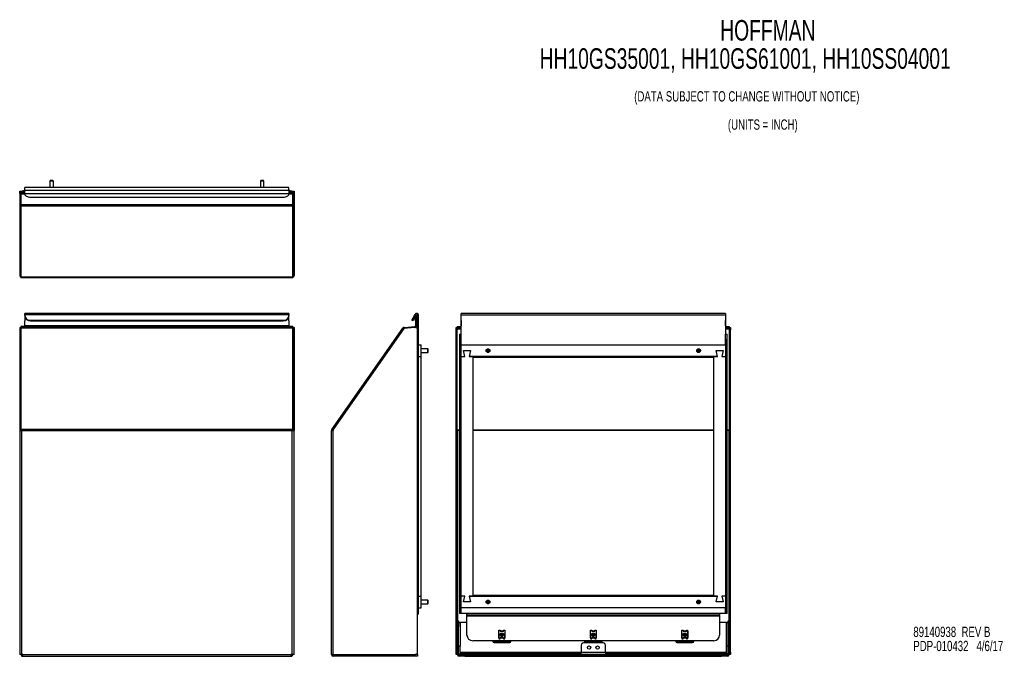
# Model space of a CAD drawing. Extents: x 2.9 to 46, y 5 to 32.9.
import ezdxf

# ---------------------------------------------------------------- set-up
doc = ezdxf.new("R2010")
doc.units = 0
doc.layers.get('0').update_dxf_attribs({"linetype": 'CONTINUOUS'})
doc.layers.add('TEXT', color=7, linetype='CONTINUOUS')
doc.styles.add('SLDTEXTSTYLE0', font='TXT', dxfattribs={"width": 0.7})

# ---------------------------------------------------------------- blocks, each defined once
blk = doc.blocks.new('SW_NOTE_1')
at = {"layer": 'TEXT', "color": 0, "linetype": 'CONTINUOUS', "style": 'SLDTEXTSTYLE0', "width": 0.7}
for s, p in [('(DATA SUBJECT TO CHANGE WITHOUT NOTICE)', (1.134, 0.13)), ('(UNITS = INCH)', (5.232, -1.105))]:
    blk.add_text(s, height=0.45, dxfattribs=at).set_placement(p)
blk = doc.blocks.new('SW_NOTE_2')
at = {"layer": 'TEXT', "color": 0, "linetype": 'CONTINUOUS', "style": 'SLDTEXTSTYLE0', "width": 0.7}
for s, p in [('89140938  REV B', (0, 0.13)), ('PDP-010432   4/6/17', (0, -0.487))]:
    blk.add_text(s, height=0.45, dxfattribs=at).set_placement(p)

msp = doc.modelspace()

# ---------------------------------------------------------------- linework, layer by layer
at = {"color": 7, "linetype": 'CONTINUOUS'}
for p, q in [((4.254, 25.852), (4.237, 25.835)), ((4.377, 25.852), (4.254, 25.852)), ((4.394, 25.835), (4.377, 25.852)), ((13.464, 25.852), (13.447, 25.835)), ((13.587, 25.852), (13.464, 25.852)), ((13.604, 25.835), (13.587, 25.852)), ((3.144, 25.428), (3.144, 25.548)), ((14.697, 25.548), (3.144, 25.548)), ((3.144, 25.282), (3.144, 25.428)), ((3.144, 25.428), (14.697, 25.428)), ((4.237, 25.835), (4.237, 25.548)), ((4.394, 25.835), (4.237, 25.835)), ((4.394, 25.548), (4.394, 25.835)), ((13.447, 25.835), (13.447, 25.548)), ((13.604, 25.835), (13.447, 25.835)), ((13.604, 25.548), (13.604, 25.835)), ((14.697, 25.428), (14.697, 25.548)), ((14.697, 25.428), (14.697, 25.282)), ((2.92, 25.388), (2.968, 25.388)), ((2.92, 25.288), (2.92, 25.388)), ((2.968, 25.288), (2.92, 25.288)), ((2.92, 25.288), (2.92, 25.269)), ((2.92, 25.269), (2.968, 25.269)), ((2.92, 25.269), (2.92, 24.787)), ((2.968, 25.388), (2.968, 25.288)), ((2.968, 25.288), (2.968, 25.269)), ((2.968, 25.269), (2.968, 24.787)), ((2.973, 25.264), (2.973, 25.269)), ((3.143, 25.269), (2.973, 25.269)), ((3.143, 25.264), (2.973, 25.264)), ((2.973, 25.264), (2.973, 24.797)), ((2.978, 25.388), (3.026, 25.388)), ((2.978, 25.269), (2.978, 25.388)), ((3.026, 25.388), (3.026, 25.269)), ((3.056, 25.388), (3.026, 25.388)), ((3.075, 25.387), (3.056, 25.388)), ((3.114, 25.35), (3.066, 25.35)), ((3.066, 25.269), (3.066, 25.35)), ((3.114, 25.269), (3.114, 25.35)), ((3.144, 25.372), (3.13, 25.377)), ((3.143, 25.292), (3.143, 25.34)), ((3.143, 25.34), (3.144, 25.34)), ((3.144, 25.292), (3.143, 25.292)), ((3.143, 25.292), (3.143, 25.264)), ((3.144, 25.282), (14.697, 25.282)), ((3.144, 25.282), (3.144, 25.259)), ((3.394, 25.134), (14.447, 25.134)), ((14.711, 25.377), (14.697, 25.372)), ((14.697, 25.34), (14.697, 25.292)), ((14.697, 25.34), (14.697, 25.34)), ((14.697, 25.292), (14.697, 25.292)), ((14.697, 25.264), (14.697, 25.292)), ((14.697, 25.259), (14.697, 25.282)), ((14.867, 25.269), (14.697, 25.269)), ((14.867, 25.264), (14.697, 25.264)), ((14.727, 25.35), (14.775, 25.35)), ((14.727, 25.35), (14.727, 25.269)), ((14.784, 25.388), (14.766, 25.387)), ((14.775, 25.35), (14.775, 25.269)), ((14.814, 25.388), (14.784, 25.388)), ((14.814, 25.388), (14.862, 25.388)), ((14.814, 25.269), (14.814, 25.388)), ((14.862, 25.388), (14.862, 25.269)), ((14.867, 25.264), (14.867, 25.269)), ((14.867, 24.797), (14.867, 25.264)), ((14.871, 25.013), (14.872, 25.013)), ((14.871, 24.888), (14.871, 25.013)), ((14.872, 25.388), (14.92, 25.388)), ((14.872, 25.288), (14.872, 25.388)), ((14.92, 25.288), (14.872, 25.288)), ((14.872, 25.288), (14.872, 25.269)), ((14.92, 25.269), (14.872, 25.269)), ((14.872, 25.269), (14.872, 24.787)), ((14.92, 25.388), (14.92, 25.288)), ((14.92, 25.288), (14.92, 25.269)), ((14.92, 25.269), (14.92, 24.787)), ((2.92, 24.787), (2.968, 24.787)), ((2.92, 24.787), (2.92, 21.697)), ((2.968, 24.787), (2.968, 21.697)), ((14.867, 24.797), (2.973, 24.797)), ((2.973, 24.74), (2.973, 24.797)), ((14.867, 24.74), (2.973, 24.74)), ((2.973, 24.74), (2.973, 21.632)), ((14.867, 24.797), (14.867, 24.74)), ((14.867, 21.632), (14.867, 24.74)), ((14.871, 24.888), (14.872, 24.888)), ((14.871, 24.513), (14.871, 24.888)), ((14.92, 24.787), (14.872, 24.787)), ((14.872, 24.787), (14.872, 21.697)), ((14.92, 24.787), (14.92, 21.697)), ((14.871, 24.513), (14.872, 24.513)), ((14.871, 24.388), (14.871, 24.513)), ((14.871, 24.388), (14.872, 24.388)), ((2.92, 21.697), (2.968, 21.697)), ((2.92, 21.697), (2.92, 21.696)), ((2.968, 21.696), (2.92, 21.696)), ((2.968, 21.697), (2.968, 21.696)), ((14.867, 21.632), (2.973, 21.632)), ((2.973, 21.618), (2.973, 21.632)), ((2.973, 21.618), (2.998, 21.618)), ((2.998, 21.618), (14.842, 21.618)), ((14.842, 21.618), (14.867, 21.618)), ((14.867, 21.632), (14.867, 21.618)), ((14.92, 21.697), (14.872, 21.697)), ((14.872, 21.697), (14.872, 21.696)), ((14.872, 21.696), (14.92, 21.696)), ((14.92, 21.697), (14.92, 21.696)), ((14.697, 20.036), (3.144, 20.036)), ((3.144, 19.997), (3.144, 20.036)), ((3.144, 19.997), (14.697, 19.997)), ((3.144, 19.997), (3.144, 19.956)), ((3.144, 19.932), (3.144, 19.956)), ((3.144, 19.932), (3.144, 19.731)), ((14.697, 20.036), (14.697, 19.997)), ((14.697, 19.956), (14.697, 19.997)), ((14.697, 19.956), (14.697, 19.932)), ((14.697, 19.731), (14.697, 19.932)), ((20.068, 19.74), (20.193, 19.956)), ((20.235, 19.932), (20.11, 19.716)), ((20.193, 19.956), (20.217, 19.997)), ((20.193, 19.956), (20.235, 19.932)), ((20.258, 19.973), (20.217, 19.997)), ((20.226, 19.718), (20.226, 19.918)), ((20.235, 19.932), (20.258, 19.973)), ((20.255, 19.968), (20.274, 19.968)), ((20.274, 19.968), (20.274, 19.718)), ((20.314, 19.958), (20.362, 19.958)), ((20.314, 19.361), (20.314, 19.958)), ((20.362, 19.13), (20.362, 19.958)), ((33.786, 20.036), (22.233, 20.036)), ((22.233, 19.958), (22.233, 20.036)), ((22.233, 19.13), (22.233, 19.958)), ((33.786, 19.958), (22.233, 19.958)), ((33.786, 20.036), (33.786, 19.958)), ((33.786, 19.958), (33.786, 19.13)), ((2.92, 19.422), (2.968, 19.422)), ((2.92, 19.422), (2.92, 19.379)), ((2.92, 19.379), (2.968, 19.379)), ((2.92, 19.379), (2.92, 14.966)), ((2.968, 19.422), (2.968, 19.379)), ((2.968, 19.379), (2.968, 14.966)), ((2.973, 19.469), (2.973, 19.429)), ((3.143, 19.469), (2.973, 19.469)), ((2.973, 19.396), (2.973, 19.429)), ((14.867, 19.429), (2.973, 19.429)), ((2.973, 19.396), (2.973, 14.957)), ((14.867, 19.396), (2.973, 19.396)), ((3.143, 19.499), (3.143, 19.718)), ((3.143, 19.499), (3.143, 19.469)), ((14.697, 19.499), (3.143, 19.499)), ((3.143, 19.469), (14.697, 19.469)), ((3.394, 19.74), (3.394, 19.716)), ((3.394, 19.74), (14.447, 19.74)), ((3.394, 19.716), (14.447, 19.716)), ((14.447, 19.716), (14.447, 19.74)), ((14.697, 19.718), (14.697, 19.499)), ((14.697, 19.469), (14.697, 19.499)), ((14.867, 19.469), (14.697, 19.469)), ((14.867, 19.429), (14.867, 19.469)), ((14.867, 19.429), (14.867, 19.396)), ((14.867, 14.957), (14.867, 19.396)), ((14.92, 19.422), (14.872, 19.422)), ((14.872, 19.422), (14.872, 19.379)), ((14.92, 19.379), (14.872, 19.379)), ((14.872, 19.379), (14.872, 14.966)), ((14.92, 19.422), (14.92, 19.379)), ((14.92, 19.379), (14.92, 14.966)), ((16.566, 14.957), (19.674, 19.396)), ((19.722, 19.379), (16.631, 14.966)), ((19.674, 19.396), (19.714, 19.368)), ((20.203, 19.422), (19.722, 19.379)), ((19.731, 19.429), (20.199, 19.469)), ((19.736, 19.381), (19.731, 19.429)), ((20.11, 19.716), (20.068, 19.74)), ((20.199, 19.469), (20.203, 19.422)), ((20.222, 19.422), (20.203, 19.422)), ((20.226, 19.718), (20.226, 19.499)), ((20.274, 19.718), (20.226, 19.718)), ((20.226, 19.499), (20.274, 19.499)), ((20.274, 19.718), (20.274, 19.499)), ((22.009, 19.422), (22.057, 19.422)), ((22.009, 19.322), (22.009, 19.422)), ((22.057, 19.422), (22.057, 19.322)), ((22.062, 19.469), (22.062, 19.422)), ((22.062, 19.469), (22.232, 19.469)), ((22.062, 19.422), (22.232, 19.422)), ((22.062, 19.381), (22.062, 19.422)), ((22.062, 19.381), (22.062, 19.368)), ((22.233, 19.731), (22.232, 19.718)), ((22.232, 19.718), (22.232, 19.499)), ((22.232, 19.422), (22.232, 19.499)), ((33.786, 19.718), (33.786, 19.731)), ((33.786, 19.499), (33.786, 19.718)), ((33.786, 19.499), (33.786, 19.422)), ((33.786, 19.469), (33.956, 19.469)), ((33.786, 19.422), (33.956, 19.422)), ((33.956, 19.469), (33.956, 19.422)), ((33.956, 19.422), (33.956, 19.381)), ((33.956, 19.368), (33.956, 19.381)), ((33.961, 19.322), (33.961, 19.422)), ((33.961, 19.422), (34.009, 19.422)), ((34.009, 19.422), (34.009, 19.322)), ((20.322, 5.211), (20.322, 19.322)), ((20.322, 19.13), (20.362, 19.13)), ((20.362, 6.911), (20.362, 19.13)), ((22.057, 19.322), (22.009, 19.322)), ((22.009, 5.211), (22.009, 19.322)), ((22.057, 5.211), (22.057, 19.322)), ((22.062, 14.93), (22.062, 19.368)), ((22.155, 19.13), (22.155, 6.911)), ((22.155, 19.13), (22.233, 19.13)), ((33.786, 19.13), (33.864, 19.13)), ((33.864, 6.911), (33.864, 19.13)), ((33.956, 19.368), (33.956, 14.93)), ((34.009, 19.322), (33.961, 19.322)), ((33.961, 5.211), (33.961, 19.322)), ((34.009, 5.211), (34.009, 19.322)), ((20.362, 6.911), (20.362, 18.911)), ((20.362, 18.661), (20.482, 18.661)), ((20.362, 18.161), (20.362, 18.661)), ((20.482, 18.161), (20.482, 18.661)), ((22.233, 18.661), (22.233, 18.911)), ((22.233, 18.161), (22.233, 18.661)), ((22.233, 18.661), (33.786, 18.661)), ((33.786, 18.911), (33.786, 18.661)), ((33.786, 18.661), (33.786, 18.161)), ((20.362, 7.661), (20.362, 18.161)), ((20.362, 18.161), (20.482, 18.161)), ((20.77, 18.49), (20.482, 18.49)), ((20.482, 18.332), (20.77, 18.332)), ((20.482, 7.661), (20.482, 18.161)), ((20.787, 18.473), (20.77, 18.49)), ((20.77, 18.411), (20.77, 18.49)), ((20.77, 18.332), (20.77, 18.411)), ((20.77, 18.332), (20.787, 18.349)), ((20.787, 18.411), (20.787, 18.473)), ((20.787, 18.349), (20.787, 18.411)), ((22.233, 7.661), (22.233, 18.161)), ((22.233, 18.161), (22.383, 18.161)), ((22.383, 18.161), (22.333, 18.411)), ((22.333, 18.411), (22.633, 18.411)), ((22.633, 18.411), (22.583, 18.161)), ((22.583, 18.161), (22.733, 18.161)), ((33.436, 18.161), (22.583, 18.161)), ((22.733, 18.161), (22.733, 7.661)), ((22.733, 18.13), (33.286, 18.13)), ((33.286, 7.661), (33.286, 18.161)), ((33.286, 18.161), (33.436, 18.161)), ((33.436, 18.161), (33.386, 18.411)), ((33.386, 18.411), (33.686, 18.411)), ((33.686, 18.411), (33.636, 18.161)), ((33.636, 18.161), (33.786, 18.161)), ((33.786, 18.161), (33.786, 7.661)), ((2.92, 14.966), (2.968, 14.966)), ((2.92, 14.966), (2.92, 14.912)), ((2.92, 14.912), (2.92, 5.111)), ((2.92, 14.912), (2.973, 14.912)), ((2.968, 14.966), (2.968, 14.912)), ((2.973, 14.912), (2.973, 14.957)), ((14.867, 14.957), (2.973, 14.957)), ((2.973, 14.912), (2.998, 14.912)), ((2.998, 14.912), (2.998, 5.111)), ((2.998, 14.912), (14.842, 14.912)), ((14.842, 5.111), (14.842, 14.912)), ((14.842, 14.912), (14.867, 14.912)), ((14.867, 14.957), (14.867, 14.912)), ((14.867, 14.912), (14.92, 14.912)), ((14.92, 14.966), (14.872, 14.966)), ((14.872, 14.966), (14.872, 14.912)), ((14.92, 14.966), (14.92, 14.912)), ((14.92, 5.111), (14.92, 14.912)), ((16.552, 5.111), (16.552, 14.912)), ((16.552, 14.912), (16.556, 14.912)), ((16.556, 14.912), (16.63, 14.912)), ((16.606, 14.93), (16.566, 14.957)), ((16.606, 14.93), (16.631, 14.966)), ((16.63, 5.111), (16.63, 14.912)), ((16.631, 14.912), (16.63, 14.912)), ((16.631, 14.966), (16.631, 14.912)), ((22.087, 14.912), (22.057, 14.912)), ((22.062, 14.93), (22.062, 14.912)), ((33.961, 14.912), (33.931, 14.912)), ((33.956, 14.912), (33.956, 14.93)), ((22.058, 9.783), (22.057, 9.783)), ((22.058, 9.658), (22.057, 9.658)), ((22.058, 9.783), (22.058, 9.658)), ((22.058, 9.658), (22.058, 6.908)), ((20.362, 7.661), (20.482, 7.661)), ((20.362, 7.161), (20.362, 7.661)), ((20.482, 7.161), (20.482, 7.661)), ((20.77, 7.49), (20.482, 7.49)), ((20.482, 7.332), (20.77, 7.332)), ((20.787, 7.473), (20.77, 7.49)), ((20.77, 7.411), (20.77, 7.49)), ((20.77, 7.332), (20.77, 7.411)), ((20.77, 7.332), (20.787, 7.349)), ((20.787, 7.411), (20.787, 7.473)), ((20.787, 7.349), (20.787, 7.411)), ((22.383, 7.661), (22.233, 7.661)), ((22.233, 7.161), (22.233, 7.661)), ((22.333, 7.411), (22.383, 7.661)), ((22.633, 7.411), (22.333, 7.411)), ((22.733, 7.661), (22.583, 7.661)), ((22.583, 7.661), (22.633, 7.411)), ((22.583, 7.661), (33.436, 7.661)), ((33.286, 7.692), (22.733, 7.692)), ((33.436, 7.661), (33.286, 7.661)), ((33.386, 7.411), (33.436, 7.661)), ((33.686, 7.411), (33.386, 7.411)), ((33.636, 7.661), (33.686, 7.411)), ((33.786, 7.661), (33.636, 7.661)), ((33.786, 7.661), (33.786, 7.161)), ((20.362, 6.911), (20.322, 6.911)), ((20.362, 7.161), (20.482, 7.161)), ((22.058, 6.908), (22.057, 6.908)), ((22.058, 6.908), (22.058, 6.783)), ((22.233, 6.911), (22.155, 6.911)), ((33.786, 7.161), (22.233, 7.161)), ((22.233, 6.911), (22.233, 7.161)), ((22.483, 6.911), (22.233, 6.911)), ((33.786, 6.911), (22.233, 6.911)), ((22.483, 6.911), (33.536, 6.911)), ((22.483, 6.833), (22.483, 6.911)), ((33.786, 6.911), (33.536, 6.911)), ((33.536, 6.911), (33.536, 6.833)), ((33.786, 7.161), (33.786, 6.911)), ((33.864, 6.911), (33.786, 6.911)), ((22.058, 6.783), (22.057, 6.783)), ((22.067, 6.581), (22.115, 6.581)), ((22.067, 6.331), (22.067, 6.581)), ((22.115, 6.581), (22.115, 6.331)), ((22.115, 6.51), (22.188, 6.51)), ((22.188, 6.51), (22.188, 5.474)), ((22.483, 6.51), (22.188, 6.51)), ((22.483, 6.833), (33.536, 6.833)), ((22.483, 6.833), (22.483, 6.803)), ((22.483, 6.803), (33.536, 6.803)), ((22.483, 5.966), (22.483, 6.803)), ((33.536, 6.803), (33.536, 6.833)), ((33.536, 6.803), (33.536, 5.966)), ((33.83, 6.51), (33.536, 6.51)), ((33.83, 5.474), (33.83, 6.51)), ((33.83, 6.51), (33.903, 6.51)), ((33.903, 6.331), (33.903, 6.581)), ((33.903, 6.581), (33.951, 6.581)), ((33.951, 6.581), (33.951, 6.331)), ((22.067, 5.111), (22.067, 6.331)), ((22.115, 6.331), (22.067, 6.331)), ((22.115, 5.111), (22.115, 6.331)), ((23.884, 6.136), (23.865, 6.136)), ((23.865, 6.136), (23.865, 5.847)), ((23.865, 6.135), (23.884, 6.135)), ((23.865, 6.12), (23.884, 6.12)), ((23.884, 6.004), (23.884, 6.178)), ((23.884, 6.178), (23.939, 6.178)), ((23.939, 6.178), (23.939, 6.125)), ((24.08, 6.136), (23.939, 6.136)), ((23.939, 6.135), (23.939, 6.125)), ((24.079, 6.135), (23.939, 6.135)), ((23.939, 6.135), (23.939, 6.135)), ((23.939, 6.125), (23.939, 6.125)), ((24.079, 6.125), (23.939, 6.125)), ((24.079, 6.125), (24.079, 6.135)), ((24.079, 6.135), (24.08, 6.135)), ((24.079, 6.125), (24.08, 6.125)), ((24.08, 6.125), (24.08, 6.178)), ((24.08, 6.178), (24.134, 6.178)), ((24.134, 6.178), (24.134, 6.004)), ((24.154, 6.136), (24.134, 6.136)), ((24.134, 6.135), (24.154, 6.135)), ((24.134, 6.12), (24.154, 6.12)), ((24.134, 6.12), (24.134, 6.12)), ((24.154, 5.847), (24.154, 6.136)), ((27.884, 6.136), (27.865, 6.136)), ((27.865, 6.136), (27.865, 5.847)), ((27.865, 6.135), (27.884, 6.135)), ((27.865, 6.12), (27.884, 6.12)), ((27.884, 6.004), (27.884, 6.178)), ((27.884, 6.178), (27.939, 6.178)), ((27.884, 6.12), (27.884, 6.12)), ((27.939, 6.178), (27.939, 6.125)), ((28.08, 6.136), (27.939, 6.136)), ((27.939, 6.135), (27.939, 6.125)), ((28.079, 6.135), (27.939, 6.135)), ((27.939, 6.135), (27.939, 6.135)), ((27.939, 6.125), (27.939, 6.125)), ((28.079, 6.125), (27.939, 6.125)), ((28.079, 6.125), (28.079, 6.135)), ((28.079, 6.135), (28.08, 6.135)), ((28.079, 6.125), (28.08, 6.125)), ((28.08, 6.125), (28.08, 6.178)), ((28.08, 6.178), (28.134, 6.178)), ((28.134, 6.178), (28.134, 6.004)), ((28.154, 6.136), (28.134, 6.136)), ((28.134, 6.135), (28.154, 6.135)), ((28.134, 6.12), (28.154, 6.12)), ((28.134, 6.12), (28.134, 6.12)), ((28.154, 5.847), (28.154, 6.136)), ((31.884, 6.136), (31.865, 6.136)), ((31.865, 6.136), (31.865, 5.847)), ((31.865, 6.135), (31.884, 6.135)), ((31.865, 6.12), (31.884, 6.12)), ((31.884, 6.004), (31.884, 6.178)), ((31.884, 6.178), (31.939, 6.178)), ((31.884, 6.12), (31.884, 6.12)), ((31.939, 6.178), (31.939, 6.125)), ((32.08, 6.136), (31.939, 6.136)), ((31.939, 6.135), (31.939, 6.125)), ((32.079, 6.135), (31.939, 6.135)), ((31.939, 6.135), (31.939, 6.135)), ((31.939, 6.125), (31.939, 6.125)), ((32.079, 6.125), (31.939, 6.125)), ((32.079, 6.125), (32.079, 6.135)), ((32.079, 6.135), (32.08, 6.135)), ((32.079, 6.125), (32.08, 6.125)), ((32.08, 6.125), (32.08, 6.178)), ((32.08, 6.178), (32.134, 6.178)), ((32.134, 6.178), (32.134, 6.004)), ((32.154, 6.136), (32.134, 6.136)), ((32.134, 6.135), (32.154, 6.135)), ((32.134, 6.12), (32.154, 6.12)), ((32.154, 5.847), (32.154, 6.136)), ((33.951, 6.331), (33.903, 6.331)), ((33.903, 5.111), (33.903, 6.331)), ((33.951, 5.111), (33.951, 6.331)), ((33.286, 5.716), (22.733, 5.716)), ((23.619, 5.716), (23.619, 5.68)), ((23.619, 5.68), (23.666, 5.68)), ((23.666, 5.68), (24.353, 5.68)), ((23.666, 5.68), (23.666, 5.633)), ((23.666, 5.633), (24.353, 5.633)), ((23.865, 6.006), (23.884, 6.006)), ((23.884, 5.978), (23.865, 5.978)), ((23.865, 5.863), (23.884, 5.863)), ((23.865, 5.848), (23.884, 5.848)), ((23.865, 5.847), (23.884, 5.847)), ((23.934, 6.004), (23.884, 6.004)), ((23.884, 5.993), (23.884, 6.004)), ((23.884, 5.993), (24.134, 5.993)), ((23.934, 5.993), (23.884, 5.993)), ((23.884, 5.991), (23.884, 5.993)), ((24.134, 5.991), (23.884, 5.991)), ((23.884, 5.991), (23.884, 5.979)), ((23.934, 5.991), (23.884, 5.991)), ((23.884, 5.979), (23.884, 5.806)), ((23.934, 5.979), (23.884, 5.979)), ((23.884, 5.806), (23.939, 5.806)), ((23.934, 5.993), (23.934, 6.004)), ((23.934, 5.991), (23.934, 5.979)), ((24.079, 5.859), (23.939, 5.859)), ((23.939, 5.859), (23.939, 5.859)), ((23.939, 5.806), (23.939, 5.859)), ((23.939, 5.859), (23.939, 5.848)), ((24.079, 5.848), (23.939, 5.848)), ((23.939, 5.848), (23.939, 5.848)), ((23.939, 5.847), (24.08, 5.847)), ((24.079, 5.859), (24.08, 5.859)), ((24.079, 5.848), (24.079, 5.859)), ((24.079, 5.848), (24.08, 5.848)), ((24.08, 5.859), (24.08, 5.806)), ((24.08, 5.806), (24.134, 5.806)), ((24.084, 6.004), (24.084, 5.993)), ((24.134, 6.004), (24.084, 6.004)), ((24.134, 5.993), (24.084, 5.993)), ((24.134, 5.991), (24.084, 5.991)), ((24.084, 5.979), (24.084, 5.991)), ((24.134, 5.979), (24.084, 5.979)), ((24.134, 6.006), (24.154, 6.006)), ((24.134, 5.993), (24.134, 6.004)), ((24.134, 5.993), (24.134, 5.991)), ((24.134, 5.991), (24.134, 5.979)), ((24.134, 5.806), (24.134, 5.979)), ((24.154, 5.978), (24.134, 5.978)), ((24.134, 5.863), (24.154, 5.863)), ((24.134, 5.863), (24.134, 5.863)), ((24.134, 5.848), (24.154, 5.848)), ((24.134, 5.847), (24.154, 5.847)), ((24.353, 5.68), (24.4, 5.68)), ((24.353, 5.633), (24.353, 5.68)), ((24.4, 5.68), (24.4, 5.716)), ((28.441, 5.617), (27.578, 5.617)), ((27.619, 5.716), (27.619, 5.68)), ((27.619, 5.68), (27.666, 5.68)), ((27.666, 5.68), (28.353, 5.68)), ((27.666, 5.68), (27.666, 5.633)), ((27.666, 5.633), (28.353, 5.633)), ((27.865, 6.006), (27.884, 6.006)), ((27.884, 5.978), (27.865, 5.978)), ((27.865, 5.863), (27.884, 5.863)), ((27.865, 5.848), (27.884, 5.848)), ((27.865, 5.847), (27.884, 5.847)), ((27.934, 6.004), (27.884, 6.004)), ((27.884, 5.993), (27.884, 6.004)), ((27.884, 5.993), (28.134, 5.993)), ((27.934, 5.993), (27.884, 5.993)), ((27.884, 5.991), (27.884, 5.993)), ((28.134, 5.991), (27.884, 5.991)), ((27.884, 5.991), (27.884, 5.979)), ((27.934, 5.991), (27.884, 5.991)), ((27.884, 5.979), (27.884, 5.806)), ((27.934, 5.979), (27.884, 5.979)), ((27.884, 5.806), (27.939, 5.806)), ((27.934, 5.993), (27.934, 6.004)), ((27.934, 5.991), (27.934, 5.979)), ((28.079, 5.859), (27.939, 5.859)), ((27.939, 5.859), (27.939, 5.859)), ((27.939, 5.806), (27.939, 5.859)), ((27.939, 5.859), (27.939, 5.848)), ((28.079, 5.848), (27.939, 5.848)), ((27.939, 5.848), (27.939, 5.848)), ((27.939, 5.847), (28.08, 5.847)), ((28.079, 5.859), (28.08, 5.859)), ((28.079, 5.848), (28.079, 5.859)), ((28.079, 5.848), (28.08, 5.848)), ((28.08, 5.859), (28.08, 5.806)), ((28.08, 5.806), (28.134, 5.806)), ((28.084, 6.004), (28.084, 5.993)), ((28.134, 6.004), (28.084, 6.004)), ((28.134, 5.993), (28.084, 5.993)), ((28.134, 5.991), (28.084, 5.991)), ((28.084, 5.979), (28.084, 5.991)), ((28.134, 5.979), (28.084, 5.979)), ((28.134, 6.006), (28.154, 6.006)), ((28.134, 5.993), (28.134, 6.004)), ((28.134, 5.993), (28.134, 5.991)), ((28.134, 5.991), (28.134, 5.979)), ((28.134, 5.806), (28.134, 5.979)), ((28.154, 5.978), (28.134, 5.978)), ((28.134, 5.863), (28.154, 5.863)), ((28.134, 5.863), (28.134, 5.863)), ((28.134, 5.848), (28.154, 5.848)), ((28.134, 5.847), (28.154, 5.847)), ((28.353, 5.68), (28.4, 5.68)), ((28.353, 5.633), (28.353, 5.68)), ((28.4, 5.68), (28.4, 5.716)), ((31.619, 5.716), (31.619, 5.68)), ((31.619, 5.68), (31.666, 5.68)), ((31.666, 5.68), (32.353, 5.68)), ((31.666, 5.68), (31.666, 5.633)), ((31.666, 5.633), (32.353, 5.633)), ((31.865, 6.006), (31.884, 6.006)), ((31.884, 5.978), (31.865, 5.978)), ((31.865, 5.863), (31.884, 5.863)), ((31.865, 5.848), (31.884, 5.848)), ((31.865, 5.847), (31.884, 5.847)), ((31.934, 6.004), (31.884, 6.004)), ((31.884, 5.993), (31.884, 6.004)), ((31.884, 5.993), (32.134, 5.993)), ((31.934, 5.993), (31.884, 5.993)), ((31.884, 5.991), (31.884, 5.993)), ((32.134, 5.991), (31.884, 5.991)), ((31.884, 5.991), (31.884, 5.979)), ((31.934, 5.991), (31.884, 5.991)), ((31.884, 5.979), (31.884, 5.806)), ((31.934, 5.979), (31.884, 5.979)), ((31.884, 5.806), (31.939, 5.806)), ((31.934, 5.993), (31.934, 6.004)), ((31.934, 5.991), (31.934, 5.979)), ((32.079, 5.859), (31.939, 5.859)), ((31.939, 5.859), (31.939, 5.859)), ((31.939, 5.806), (31.939, 5.859)), ((31.939, 5.859), (31.939, 5.848)), ((32.079, 5.848), (31.939, 5.848)), ((31.939, 5.848), (31.939, 5.848)), ((31.939, 5.847), (32.08, 5.847)), ((32.079, 5.859), (32.08, 5.859)), ((32.079, 5.848), (32.079, 5.859)), ((32.079, 5.848), (32.08, 5.848)), ((32.08, 5.859), (32.08, 5.806)), ((32.08, 5.806), (32.134, 5.806)), ((32.084, 6.004), (32.084, 5.993)), ((32.134, 6.004), (32.084, 6.004)), ((32.134, 5.993), (32.084, 5.993)), ((32.134, 5.991), (32.084, 5.991)), ((32.084, 5.979), (32.084, 5.991)), ((32.134, 5.979), (32.084, 5.979)), ((32.134, 6.006), (32.154, 6.006)), ((32.134, 5.993), (32.134, 6.004)), ((32.134, 5.993), (32.134, 5.991)), ((32.134, 5.991), (32.134, 5.979)), ((32.134, 5.806), (32.134, 5.979)), ((32.154, 5.978), (32.134, 5.978)), ((32.134, 5.863), (32.154, 5.863)), ((32.134, 5.848), (32.154, 5.848)), ((32.134, 5.847), (32.154, 5.847)), ((32.353, 5.68), (32.4, 5.68)), ((32.353, 5.633), (32.353, 5.68)), ((32.4, 5.68), (32.4, 5.716)), ((20.322, 5.111), (20.322, 5.211)), ((22.009, 5.211), (22.057, 5.211)), ((22.009, 5.111), (22.009, 5.211)), ((22.057, 5.211), (22.057, 5.111)), ((22.188, 5.474), (22.115, 5.474)), ((22.188, 5.195), (22.188, 5.474)), ((22.188, 5.195), (22.188, 5.165)), ((27.478, 5.517), (27.478, 5.195)), ((27.478, 5.117), (27.478, 5.195)), ((28.541, 5.195), (27.478, 5.195)), ((28.541, 5.195), (28.541, 5.517)), ((28.541, 5.195), (28.541, 5.117)), ((33.903, 5.474), (33.83, 5.474)), ((33.83, 5.195), (33.83, 5.474)), ((33.83, 5.165), (33.83, 5.195)), ((33.961, 5.211), (34.009, 5.211)), ((33.961, 5.111), (33.961, 5.211)), ((34.009, 5.211), (34.009, 5.111)), ((2.998, 5.111), (2.92, 5.111)), ((3.056, 5.111), (2.998, 5.111)), ((3.056, 5.033), (3.056, 5.111)), ((3.056, 5.111), (14.784, 5.111)), ((3.056, 5.033), (14.784, 5.033)), ((14.784, 5.111), (14.784, 5.033)), ((14.842, 5.111), (14.784, 5.111)), ((14.92, 5.111), (14.842, 5.111)), ((16.63, 5.111), (16.552, 5.111)), ((16.63, 5.111), (20.222, 5.111)), ((16.63, 5.081), (16.63, 5.033)), ((20.322, 5.033), (16.63, 5.033)), ((20.322, 5.111), (20.322, 5.033)), ((22.057, 5.111), (22.009, 5.111)), ((22.057, 5.111), (22.067, 5.111)), ((22.115, 5.111), (22.067, 5.111)), ((22.115, 5.111), (22.145, 5.111)), ((22.145, 5.111), (22.145, 5.081)), ((33.873, 5.111), (22.145, 5.111)), ((22.145, 5.033), (22.145, 5.081)), ((22.145, 5.081), (22.395, 5.081)), ((22.395, 5.033), (22.145, 5.033)), ((22.188, 5.117), (22.188, 5.165)), ((22.188, 5.165), (22.438, 5.165)), ((22.438, 5.117), (22.188, 5.117)), ((22.395, 5.081), (22.395, 5.033)), ((22.395, 5.081), (33.623, 5.081)), ((22.395, 5.033), (33.623, 5.033)), ((22.438, 5.165), (22.438, 5.117)), ((27.478, 5.165), (22.438, 5.165)), ((27.478, 5.117), (22.438, 5.117)), ((28.541, 5.117), (27.478, 5.117)), ((33.58, 5.165), (28.541, 5.165)), ((33.58, 5.117), (28.541, 5.117)), ((33.58, 5.117), (33.58, 5.165)), ((33.58, 5.165), (33.83, 5.165)), ((33.83, 5.117), (33.58, 5.117)), ((33.623, 5.033), (33.623, 5.081)), ((33.623, 5.081), (33.873, 5.081)), ((33.873, 5.033), (33.623, 5.033)), ((33.83, 5.165), (33.83, 5.117)), ((33.873, 5.081), (33.873, 5.111)), ((33.873, 5.111), (33.903, 5.111)), ((33.873, 5.033), (33.873, 5.081)), ((33.903, 5.111), (33.951, 5.111)), ((33.951, 5.111), (33.961, 5.111)), ((34.009, 5.111), (33.961, 5.111))]:
    msp.add_line(p, q, dxfattribs=at)
at = {"color": 8, "linetype": 'CONTINUOUS'}
for p, q in [((3.056, 25.269), (3.056, 25.388)), ((3.143, 25.264), (3.144, 25.264)), ((14.697, 25.264), (14.697, 25.264)), ((14.784, 25.388), (14.784, 25.269)), ((22.233, 19.381), (22.062, 19.381)), ((22.233, 19.499), (22.232, 19.499)), ((22.233, 19.422), (22.232, 19.422)), ((33.786, 19.499), (33.786, 19.499)), ((33.786, 19.422), (33.786, 19.422)), ((33.956, 19.381), (33.786, 19.381)), ((22.062, 19.368), (22.233, 19.368)), ((22.233, 18.661), (22.233, 19.13)), ((33.786, 19.368), (33.956, 19.368)), ((33.786, 18.661), (33.786, 19.13)), ((22.155, 14.93), (22.062, 14.93)), ((22.087, 6.581), (22.087, 14.912)), ((22.155, 14.912), (22.087, 14.912)), ((33.286, 14.93), (22.733, 14.93)), ((33.286, 14.912), (22.733, 14.912)), ((33.956, 14.93), (33.864, 14.93)), ((33.931, 14.912), (33.864, 14.912)), ((33.931, 14.912), (33.931, 6.581)), ((22.233, 6.911), (22.233, 7.161)), ((33.786, 6.911), (33.786, 7.161)), ((23.666, 5.716), (23.666, 5.68)), ((23.884, 6.025), (23.865, 6.025)), ((23.865, 5.96), (23.884, 5.96)), ((24.065, 6.025), (23.954, 6.025)), ((24.065, 5.958), (23.954, 5.958)), ((24.154, 6.025), (24.134, 6.025)), ((24.134, 5.96), (24.154, 5.96)), ((24.353, 5.68), (24.353, 5.716)), ((27.666, 5.716), (27.666, 5.68)), ((27.884, 6.025), (27.865, 6.025)), ((27.865, 5.96), (27.884, 5.96)), ((28.065, 6.025), (27.954, 6.025)), ((28.065, 5.958), (27.954, 5.958)), ((28.154, 6.025), (28.134, 6.025)), ((28.134, 5.96), (28.154, 5.96)), ((28.353, 5.68), (28.353, 5.716)), ((31.666, 5.716), (31.666, 5.68)), ((31.884, 6.025), (31.865, 6.025)), ((31.865, 5.96), (31.884, 5.96)), ((32.065, 6.025), (31.954, 6.025)), ((32.065, 5.958), (31.954, 5.958)), ((32.154, 6.025), (32.134, 6.025)), ((32.134, 5.96), (32.154, 5.96)), ((32.353, 5.68), (32.353, 5.716)), ((27.478, 5.195), (22.188, 5.195)), ((33.83, 5.195), (28.541, 5.195)), ((20.322, 5.111), (20.222, 5.111))]:
    msp.add_line(p, q, dxfattribs=at)
at = {"color": 7, "linetype": 'CONTINUOUS', "flags": 128}
for points in [[(3.144, 25.259), (3.149, 25.234), (3.163, 25.211), (3.186, 25.189), (3.217, 25.17), (3.255, 25.155), (3.298, 25.143), (3.345, 25.136), (3.394, 25.134)], [(14.447, 25.134), (14.496, 25.136), (14.543, 25.143), (14.586, 25.155), (14.624, 25.17), (14.655, 25.189), (14.678, 25.211), (14.692, 25.234), (14.697, 25.259)], [(23.934, 6.004), (23.94, 6.023), (23.956, 6.039), (23.981, 6.049), (24.009, 6.053), (24.038, 6.049), (24.062, 6.039), (24.079, 6.023), (24.084, 6.004)], [(23.934, 5.993), (23.94, 6.011), (23.956, 6.027), (23.981, 6.037), (24.009, 6.041), (24.038, 6.037), (24.062, 6.027), (24.079, 6.011), (24.084, 5.993)], [(27.934, 6.004), (27.94, 6.023), (27.956, 6.039), (27.981, 6.049), (28.009, 6.053), (28.038, 6.049), (28.062, 6.039), (28.079, 6.023), (28.084, 6.004)], [(27.934, 5.993), (27.94, 6.011), (27.956, 6.027), (27.981, 6.037), (28.009, 6.041), (28.038, 6.037), (28.062, 6.027), (28.079, 6.011), (28.084, 5.993)], [(31.934, 6.004), (31.94, 6.023), (31.956, 6.039), (31.981, 6.049), (32.009, 6.053), (32.038, 6.049), (32.062, 6.039), (32.079, 6.023), (32.084, 6.004)], [(31.934, 5.993), (31.94, 6.011), (31.956, 6.027), (31.981, 6.037), (32.009, 6.041), (32.038, 6.037), (32.062, 6.027), (32.079, 6.011), (32.084, 5.993)], [(23.934, 5.991), (23.94, 5.972), (23.956, 5.957), (23.981, 5.946), (24.009, 5.943), (24.038, 5.946), (24.062, 5.957), (24.079, 5.972), (24.084, 5.991)], [(23.934, 5.979), (23.94, 5.961), (23.956, 5.945), (23.981, 5.935), (24.009, 5.931), (24.038, 5.935), (24.062, 5.945), (24.079, 5.961), (24.084, 5.979)], [(27.934, 5.991), (27.94, 5.972), (27.956, 5.957), (27.981, 5.946), (28.009, 5.943), (28.038, 5.946), (28.062, 5.957), (28.079, 5.972), (28.084, 5.991)], [(27.934, 5.979), (27.94, 5.961), (27.956, 5.945), (27.981, 5.935), (28.009, 5.931), (28.038, 5.935), (28.062, 5.945), (28.079, 5.961), (28.084, 5.979)], [(31.934, 5.991), (31.94, 5.972), (31.956, 5.957), (31.981, 5.946), (32.009, 5.943), (32.038, 5.946), (32.062, 5.957), (32.079, 5.972), (32.084, 5.991)], [(31.934, 5.979), (31.94, 5.961), (31.956, 5.945), (31.981, 5.935), (32.009, 5.931), (32.038, 5.935), (32.062, 5.945), (32.079, 5.961), (32.084, 5.979)]]:
    msp.add_lwpolyline(points, dxfattribs=at)
at = {"color": 7, "linetype": 'CONTINUOUS'}
for points in [[(23.884, 6.12), (23.884, 6.12), (23.884, 6.12), (23.884, 6.12), (23.884, 6.12), (23.884, 6.12), (23.884, 6.12), (23.884, 6.12), (23.884, 6.12), (23.884, 6.12), (23.884, 6.12), (23.884, 6.12), (23.884, 6.12), (23.884, 6.12), (23.884, 6.12), (23.884, 6.12), (23.884, 6.12), (23.884, 6.12), (23.884, 6.12), (23.884, 6.12), (23.884, 6.12), (23.884, 6.12), (23.884, 6.12), (23.884, 6.12), (23.884, 6.12), (23.884, 6.12), (23.884, 6.12), (23.884, 6.12), (23.884, 6.12), (23.884, 6.12), (23.884, 6.12), (23.884, 6.12), (23.884, 6.12)], [(32.134, 6.12), (32.134, 6.12), (32.134, 6.12), (32.134, 6.12), (32.134, 6.12), (32.134, 6.12), (32.134, 6.12), (32.134, 6.12), (32.134, 6.12), (32.134, 6.12), (32.134, 6.12), (32.134, 6.12), (32.134, 6.12), (32.134, 6.12), (32.134, 6.12), (32.134, 6.12), (32.134, 6.12), (32.134, 6.12), (32.134, 6.12), (32.134, 6.12), (32.134, 6.12), (32.134, 6.12), (32.134, 6.12), (32.134, 6.12), (32.134, 6.12), (32.134, 6.12), (32.134, 6.12), (32.134, 6.12), (32.134, 6.12), (32.134, 6.12), (32.134, 6.12), (32.134, 6.12), (32.134, 6.12)], [(32.134, 5.863), (32.134, 5.863), (32.134, 5.863), (32.134, 5.863), (32.134, 5.863), (32.134, 5.863), (32.134, 5.863), (32.134, 5.863), (32.134, 5.863), (32.134, 5.863), (32.134, 5.863), (32.134, 5.863), (32.134, 5.863), (32.134, 5.863), (32.134, 5.863), (32.134, 5.863), (32.134, 5.863), (32.134, 5.863), (32.134, 5.863), (32.134, 5.863), (32.134, 5.863), (32.134, 5.863), (32.134, 5.863), (32.134, 5.863), (32.134, 5.863), (32.134, 5.863), (32.134, 5.863), (32.134, 5.863), (32.134, 5.863), (32.134, 5.863), (32.134, 5.863), (32.134, 5.863), (32.134, 5.863)], [(2.978, 5.111), (2.979, 5.109), (2.979, 5.106), (2.979, 5.104), (2.98, 5.101), (2.98, 5.099), (2.981, 5.096), (2.981, 5.094), (2.982, 5.091), (2.982, 5.089), (2.983, 5.086), (2.984, 5.084), (2.984, 5.082), (2.985, 5.079), (2.986, 5.077), (2.988, 5.075), (2.989, 5.072), (2.99, 5.07), (2.991, 5.068), (2.993, 5.066), (2.994, 5.064), (2.996, 5.062), (2.998, 5.06), (3, 5.058), (3.001, 5.056), (3.003, 5.054), (3.005, 5.053), (3.007, 5.051), (3.009, 5.049), (3.011, 5.048), (3.013, 5.046), (3.015, 5.045), (3.018, 5.044), (3.02, 5.042), (3.022, 5.041), (3.024, 5.04), (3.027, 5.039), (3.029, 5.039), (3.031, 5.038), (3.034, 5.037), (3.036, 5.036), (3.039, 5.036), (3.041, 5.035), (3.044, 5.035), (3.046, 5.035), (3.049, 5.034), (3.051, 5.034), (3.054, 5.034), (3.056, 5.033)], [(3.026, 5.111), (3.027, 5.11), (3.027, 5.109), (3.027, 5.108), (3.027, 5.108), (3.027, 5.107), (3.027, 5.106), (3.027, 5.105), (3.028, 5.104), (3.028, 5.103), (3.028, 5.102), (3.028, 5.101), (3.029, 5.1), (3.029, 5.099), (3.03, 5.098), (3.03, 5.097), (3.03, 5.096), (3.031, 5.096), (3.031, 5.095), (3.032, 5.094), (3.033, 5.093), (3.033, 5.092), (3.034, 5.092), (3.035, 5.091), (3.035, 5.09), (3.036, 5.09), (3.037, 5.089), (3.037, 5.088), (3.038, 5.088), (3.039, 5.087), (3.04, 5.086), (3.041, 5.086), (3.041, 5.085), (3.042, 5.085), (3.043, 5.084), (3.044, 5.084), (3.045, 5.084), (3.046, 5.083), (3.047, 5.083), (3.048, 5.083), (3.049, 5.083), (3.05, 5.082), (3.051, 5.082), (3.052, 5.082), (3.053, 5.082), (3.054, 5.082), (3.055, 5.082), (3.055, 5.082), (3.056, 5.081)], [(14.784, 5.033), (14.787, 5.034), (14.79, 5.034), (14.792, 5.034), (14.795, 5.035), (14.797, 5.035), (14.8, 5.035), (14.802, 5.036), (14.805, 5.036), (14.807, 5.037), (14.81, 5.038), (14.812, 5.039), (14.814, 5.039), (14.817, 5.04), (14.819, 5.041), (14.821, 5.042), (14.823, 5.044), (14.826, 5.045), (14.828, 5.046), (14.83, 5.048), (14.832, 5.049), (14.834, 5.051), (14.836, 5.053), (14.838, 5.054), (14.84, 5.056), (14.841, 5.058), (14.843, 5.06), (14.845, 5.062), (14.846, 5.064), (14.848, 5.066), (14.849, 5.068), (14.851, 5.07), (14.852, 5.072), (14.853, 5.075), (14.855, 5.077), (14.856, 5.079), (14.857, 5.082), (14.857, 5.084), (14.858, 5.086), (14.859, 5.089), (14.859, 5.091), (14.86, 5.094), (14.86, 5.096), (14.861, 5.099), (14.861, 5.101), (14.862, 5.104), (14.862, 5.106), (14.862, 5.109), (14.862, 5.111)], [(14.784, 5.081), (14.785, 5.082), (14.786, 5.082), (14.787, 5.082), (14.788, 5.082), (14.789, 5.082), (14.79, 5.082), (14.791, 5.082), (14.792, 5.083), (14.793, 5.083), (14.794, 5.083), (14.795, 5.083), (14.796, 5.084), (14.797, 5.084), (14.798, 5.084), (14.799, 5.085), (14.799, 5.085), (14.8, 5.086), (14.801, 5.086), (14.802, 5.087), (14.803, 5.088), (14.803, 5.088), (14.804, 5.089), (14.805, 5.09), (14.806, 5.09), (14.806, 5.091), (14.807, 5.092), (14.808, 5.092), (14.808, 5.093), (14.809, 5.094), (14.809, 5.095), (14.81, 5.096), (14.811, 5.096), (14.811, 5.097), (14.811, 5.098), (14.812, 5.099), (14.812, 5.1), (14.813, 5.101), (14.813, 5.102), (14.813, 5.103), (14.813, 5.104), (14.813, 5.105), (14.814, 5.106), (14.814, 5.107), (14.814, 5.108), (14.814, 5.108), (14.814, 5.109), (14.814, 5.11), (14.814, 5.111)], [(16.63, 5.033), (16.631, 5.034), (16.631, 5.034), (16.631, 5.034), (16.631, 5.035), (16.631, 5.035), (16.631, 5.035), (16.632, 5.036), (16.632, 5.036), (16.632, 5.037), (16.632, 5.038), (16.632, 5.039), (16.632, 5.039), (16.633, 5.04), (16.633, 5.041), (16.633, 5.042), (16.633, 5.044), (16.633, 5.045), (16.633, 5.046), (16.634, 5.048), (16.634, 5.049), (16.634, 5.051), (16.634, 5.053), (16.634, 5.054), (16.634, 5.056), (16.635, 5.058), (16.635, 5.06), (16.635, 5.062), (16.635, 5.064), (16.635, 5.066), (16.635, 5.068), (16.636, 5.07), (16.636, 5.072), (16.636, 5.075), (16.636, 5.077), (16.636, 5.079), (16.636, 5.082), (16.637, 5.084), (16.637, 5.086), (16.637, 5.089), (16.637, 5.091), (16.637, 5.094), (16.637, 5.096), (16.638, 5.099), (16.638, 5.101), (16.638, 5.104), (16.638, 5.106), (16.638, 5.109), (16.638, 5.111)], [(16.63, 5.081), (16.631, 5.082), (16.631, 5.082), (16.631, 5.082), (16.631, 5.082), (16.631, 5.082), (16.631, 5.082), (16.632, 5.082), (16.632, 5.083), (16.632, 5.083), (16.632, 5.083), (16.632, 5.083), (16.632, 5.084), (16.633, 5.084), (16.633, 5.084), (16.633, 5.085), (16.633, 5.085), (16.633, 5.086), (16.633, 5.086), (16.634, 5.087), (16.634, 5.088), (16.634, 5.088), (16.634, 5.089), (16.634, 5.09), (16.634, 5.09), (16.635, 5.091), (16.635, 5.092), (16.635, 5.092), (16.635, 5.093), (16.635, 5.094), (16.635, 5.095), (16.636, 5.096), (16.636, 5.096), (16.636, 5.097), (16.636, 5.098), (16.636, 5.099), (16.636, 5.1), (16.637, 5.101), (16.637, 5.102), (16.637, 5.103), (16.637, 5.104), (16.637, 5.105), (16.637, 5.106), (16.638, 5.107), (16.638, 5.108), (16.638, 5.108), (16.638, 5.109), (16.638, 5.11), (16.638, 5.111)]]:
    msp.add_lwpolyline(points, dxfattribs=at)
for centre, radius in [((23.404, 18.411), 0.0815), ((23.404, 18.411), 0.0787), ((23.404, 18.411), 0.0618), ((23.404, 18.411), 0.0236), ((32.614, 18.411), 0.0815), ((32.614, 18.411), 0.0787), ((32.614, 18.411), 0.0618), ((32.614, 18.411), 0.0236), ((23.404, 7.411), 0.0815), ((23.404, 7.411), 0.0787), ((23.404, 7.411), 0.0618), ((23.404, 7.411), 0.0236), ((32.614, 7.411), 0.0815), ((32.614, 7.411), 0.0787), ((32.614, 7.411), 0.0618), ((32.614, 7.411), 0.0236), ((27.822, 5.417), 0.0735), ((28.197, 5.417), 0.0735)]:
    msp.add_circle(centre, radius, dxfattribs=at)
for centre, radius, start, end in [((3.144, 25.35), 0.078, 90, 180), ((14.697, 25.35), 0.078, 0, 90), ((3.144, 25.35), 0.03, 90, 180), ((14.697, 25.35), 0.03, 0, 90), ((2.998, 21.696), 0.078, 180, 251.3061), ((2.998, 21.696), 0.03, 180, 213.5573), ((14.842, 21.696), 0.078, 288.6939, 0), ((14.842, 21.696), 0.03, 326.4427, 0), ((3.393, 19.718), 0.25, 152.5332, 180), ((3.378, 19.974), 0.235, 184.4019, 273.8113), ((3.378, 19.95), 0.235, 184.4019, 273.8113), ((14.463, 19.974), 0.235, 266.1887, 355.5981), ((14.463, 19.95), 0.235, 266.1887, 355.5981), ((14.447, 19.718), 0.25, 0, 27.4668), ((20.284, 19.958), 0.078, 0, 150), ((20.284, 19.958), 0.03, 0, 150), ((19.738, 19.351), 0.078, 95, 145), ((20.196, 19.499), 0.03, 275, 0), ((20.196, 19.499), 0.078, 275, 0), ((20.222, 19.322), 0.1, 0, 90), ((16.63, 14.912), 0.078, 145, 180), ((16.63, 14.912), 0.03, 145, 180), ((20.284, 6.911), 0.078, 299.1554, 0), ((22.733, 5.966), 0.25, 180, 270), ((23.666, 5.68), 0.047, 180, 270), ((24.353, 5.68), 0.047, 270, 0), ((27.578, 5.517), 0.1, 90, 180), ((27.666, 5.68), 0.047, 180, 270), ((28.353, 5.68), 0.047, 270, 0), ((28.441, 5.517), 0.1, 0, 90), ((31.666, 5.68), 0.047, 180, 270), ((32.353, 5.68), 0.047, 270, 0), ((33.286, 5.966), 0.25, 270, 0), ((20.222, 5.211), 0.1, 270, 0), ((16.63, 5.111), 0.078, 180, 270), ((16.63, 5.111), 0.03, 180, 270), ((22.145, 5.111), 0.078, 180, 270), ((22.145, 5.111), 0.03, 180, 270), ((33.873, 5.111), 0.03, 270, 0), ((33.873, 5.111), 0.078, 270, 0)]:
    msp.add_arc(centre, radius, start, end, dxfattribs=at)

# ---------------------------------------------------------------- block references
at = {"layer": 'TEXT'}
for name, p in [('SW_NOTE_1', (28.664, 29.186)), ('SW_NOTE_2', (42.006, 5.748))]:
    msp.add_blockref(name, p, dxfattribs=at)

# ---------------------------------------------------------------- texts
at = {"layer": 'TEXT', "color": 0, "linetype": 'CONTINUOUS', "style": 'SLDTEXTSTYLE0', "width": 0.7}
for s, p in [('HOFFMAN', (33.561, 31.981)), ('HH10GS35001, HH10GS61001, HH10SS04001', (25.66, 30.746))]:
    msp.add_text(s, height=0.9, dxfattribs=at).set_placement(p)

doc.saveas('drawing.dxf')
